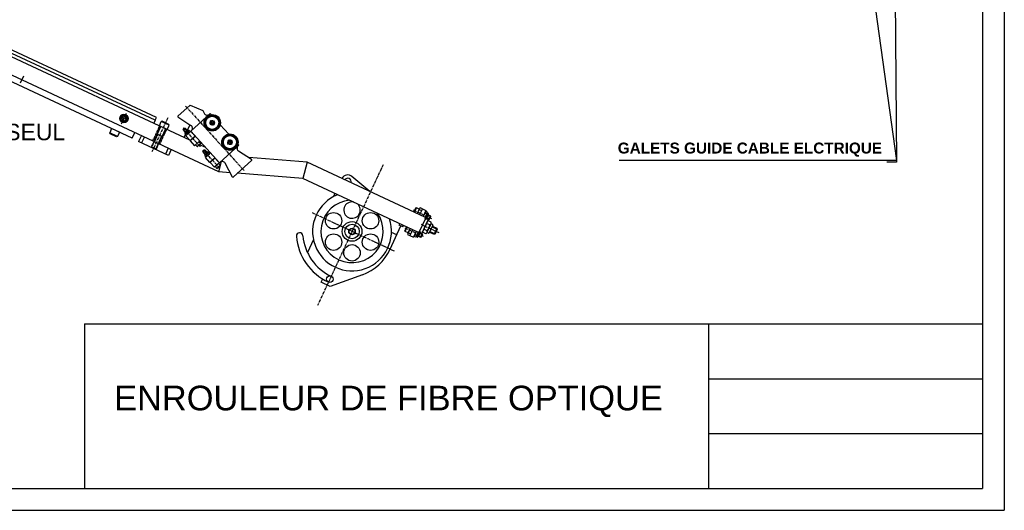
# Model space of a CAD drawing. Extents: x -321 to 3039, y 0 to 2376.
# Tile 11 of 25: x 1241 to 3039, y 0 to 895. Entities that reach past the tile are written whole.
import ezdxf

# ---------------------------------------------------------------- set-up
doc = ezdxf.new("R2010")
doc.units = 0
doc.header["$LTSCALE"] = 4
doc.header["$MEASUREMENT"] = 0
doc.linetypes.add('CENTER', pattern=[2, 1.25, -0.25, 0.25, -0.25])
doc.linetypes.add('HIDDEN', pattern=[0.375, 0.25, -0.125])
for name, color, linetype in [('0000PLEIN', 7, 'CONTINUOUS'), ('AXES', 5, 'CENTER'), ('CACHES', 5, 'HIDDEN'), ('FINS', 5, 'CONTINUOUS'), ('MERGE', 7, 'CONTINUOUS')]:
    doc.layers.add(name, color=color, linetype=linetype)
doc.styles.add('ROMANS', font='romans.shx')
doc.styles.add('STYLE2', font='ARIAL.TTF', dxfattribs={"height": 40})
doc.dimstyles.new('STANDARD5', dxfattribs={"dimscale": 5, "dimtxt": 3.5, "dimasz": 3.5, "dimexe": 1.75, "dimexo": 1.75, "dimgap": 1.75, "dimtad": 1, "dimtxsty": 'ROMANS', "dimcen": 8.75, "dimclrt": 4, "dimazin": 3, "dimtp": 0.005, "dimtm": 0.005, "dimtfac": 1, "dimtofl": 0, "dimtmove": 0, "dimatfit": 3, "dimtolj": 1})

msp = doc.modelspace()

# ---------------------------------------------------------------- linework, layer by layer
at = {"layer": '0000PLEIN', "linetype": 'CONTINUOUS'}
for p, q in [((1551.6, 675.4), (1207.4, 835.9)), ((1488.3, 711.5), (1217.7, 837.7)), ((1490.6, 716.4), (1219.5, 842.8)), ((1446.4, 678.8), (1131.2, 825.7)), ((1604.7, 617.5), (1166.4, 821.9)), ((1242.3, 780.1), (1248.2, 792.8)), ((1552.1, 739.1), (1529.8, 718.8)), ((1552.1, 739.1), (1575.3, 729.4)), ((1588.7, 723.8), (1553.6, 691.9)), ((1575.3, 729.4), (1578, 724.2)), ((1588.7, 723.8), (1590.4, 721.8)), ((1488.3, 711.5), (1485.8, 706)), ((1488.3, 711.5), (1490.6, 716.4)), ((1496, 701.5), (1499.6, 709.1)), ((1510.2, 694.9), (1496, 701.5)), ((1501.2, 709.7), (1499.6, 709.1)), ((1513.7, 702.6), (1499.6, 709.1)), ((1513.1, 704.1), (1501.2, 709.7)), ((1510.2, 694.9), (1513.7, 702.6)), ((1513.7, 702.6), (1513.1, 704.1)), ((1529.9, 717.6), (1553.7, 702.2)), ((1547.7, 694), (1552.1, 703.3)), ((1607.2, 703.4), (1622.7, 686.3)), ((1408.8, 696.3), (1405.3, 688.6)), ((1419.4, 682.1), (1405.3, 688.6)), ((1405.9, 687.1), (1405.3, 688.6)), ((1417.8, 681.5), (1405.9, 687.1)), ((1423, 689.7), (1408.8, 696.3)), ((1423, 689.7), (1419.4, 682.1)), ((1446.4, 678.8), (1451.2, 689.1)), ((1463.2, 683.7), (1458.2, 672.8)), ((1539.5, 694.9), (1542.2, 697.3)), ((1539.5, 694), (1543.1, 697.3)), ((1539.5, 694.9), (1539.5, 694)), ((1542.9, 690.3), (1539.5, 694)), ((1541.3, 680.2), (1543.8, 685.6)), ((1542.2, 697.3), (1543.1, 697.3)), ((1542.4, 689), (1543.3, 688)), ((1547, 693.9), (1542.5, 689.8)), ((1543, 687.2), (1542.9, 686.7)), ((1544.8, 684.5), (1542.9, 686.7)), ((1546.5, 693.5), (1543.1, 697.3)), ((1548.9, 692.7), (1543.5, 687.8)), ((1553.6, 691.9), (1544.3, 683.4)), ((1544.3, 683.4), (1552.4, 674.5)), ((1546.5, 686.3), (1544.8, 688.2)), ((1545.3, 684.6), (1544.8, 684.5)), ((1545.6, 684.6), (1551.9, 690.3)), ((1551.4, 689.9), (1546.1, 685)), ((1547.8, 693.9), (1548.7, 692.9)), ((1550.1, 689.5), (1548.4, 691.5)), ((1549.6, 693.1), (1550.1, 693.2)), ((1552, 691), (1550.1, 693.2)), ((1551.9, 690.6), (1552, 691)), ((1553.6, 691.9), (1606.1, 634.1)), ((1419.4, 682.1), (1417.8, 681.5)), ((1512.5, 647.5), (1458.2, 672.8)), ((1468.7, 681.2), (1463.6, 670.3)), ((1561.9, 682.8), (1552.3, 674.1)), ((1552.3, 674.1), (1560.4, 665.2)), ((1561.7, 683), (1552.4, 674.5)), ((1553, 674.7), (1552.7, 674.8)), ((1553, 674.7), (1552.7, 674.8)), ((1570, 673.9), (1560.4, 665.2)), ((1562, 666.6), (1564.8, 663.5)), ((1564.8, 663.5), (1571, 669.2)), ((1565.6, 663.5), (1571, 668.3)), ((1568.2, 672.3), (1571, 669.2)), ((1581.1, 661.6), (1569.5, 667)), ((1571, 669.2), (1571, 668.3)), ((1641.2, 666), (1606.1, 634.1)), ((1639.4, 667.9), (1641.2, 666)), ((1481.8, 661.8), (1481.4, 663)), ((1488.9, 658.5), (1481.8, 661.8)), ((1490.1, 659), (1488.9, 658.5)), ((1512.2, 660.9), (1507.1, 650)), ((1517.5, 658.2), (1512.5, 647.5)), ((1564.8, 663.5), (1565.6, 663.5)), ((1575.6, 655.1), (1578.3, 657.6)), ((1575.6, 654.3), (1579.2, 657.5)), ((1575.6, 655.1), (1575.6, 654.3)), ((1579, 650.5), (1575.6, 654.3)), ((1578.3, 657.6), (1579.2, 657.5)), ((1578.5, 649.2), (1579.4, 648.3)), ((1583.1, 654.2), (1578.6, 650.1)), ((1579.1, 647.4), (1579, 646.9)), ((1582.6, 653.7), (1579.2, 657.5)), ((1585, 653), (1579.6, 648.1)), ((1589.7, 652.1), (1580.2, 643.5)), ((1582.6, 646.5), (1580.9, 648.5)), ((1587.5, 650.1), (1582.2, 645.2)), ((1583.9, 654.1), (1584.8, 653.2)), ((1586.2, 649.8), (1584.5, 651.7)), ((1585.7, 653.3), (1586.2, 653.5)), ((1588.1, 651.3), (1586.2, 653.5)), ((1588, 650.8), (1588.1, 651.3)), ((1664.5, 639.9), (1640.6, 655.3)), ((1580.9, 644.8), (1579, 646.9)), ((1588.2, 634.6), (1580.2, 643.5)), ((1581.5, 644.9), (1580.9, 644.8)), ((1597.8, 643.2), (1588.3, 634.6)), ((1598, 643), (1588.7, 634.6)), ((1588.7, 634.6), (1596.7, 625.7)), ((1591.3, 637), (1591.1, 637.2)), ((1594.9, 640.2), (1594.7, 640.4)), ((1606.1, 634.1), (1596.7, 625.7)), ((1598.1, 626.9), (1604.3, 632.5)), ((1604.3, 632.5), (1607.1, 629.4)), ((1604.7, 617.5), (1609.7, 636.4)), ((1629.4, 608), (1616.3, 633.3)), ((1664.6, 638.7), (1630.6, 607.8)), ((1765.8, 635.1), (1659.2, 643.4)), ((1765.8, 635.1), (1758.1, 605.6)), ((1980.6, 534.9), (1765.8, 635.1)), ((1598.1, 626.9), (1600.9, 623.8)), ((1600.9, 623.8), (1607.1, 629.4)), ((1600.9, 623.8), (1601.7, 623.7)), ((1601.7, 623.7), (1607.1, 628.6)), ((1625.3, 615.9), (1604.7, 617.5)), ((1607.1, 629.4), (1607.1, 628.6)), ((1758.1, 605.6), (1638.4, 614.9)), ((1968, 507.7), (1758.1, 605.6)), ((1880.2, 581.7), (1847.8, 609)), ((1816.8, 578.2), (1814, 572.2)), ((1963.8, 551.3), (1960.5, 544.3)), ((1965.4, 551.9), (1961.6, 543.8)), ((1965.4, 551.9), (1963.8, 551.3)), ((1970.8, 549.4), (1965.4, 551.9)), ((1972.1, 552.1), (1967, 541.2)), ((1970.8, 549.4), (1967, 541.2)), ((1970.6, 548.8), (1974.9, 546.8)), ((1976.5, 550.1), (1971.4, 539.2)), ((1972.1, 552.1), (1976.5, 550.1)), ((1976.5, 550.1), (1983, 547)), ((1983, 547), (1977.9, 536.2)), ((1984.5, 540.2), (1981.2, 541.8)), ((1981.9, 533.4), (1985.7, 541.6)), ((1986, 543.4), (1982.7, 544.9)), ((1983.6, 531.2), (1987.9, 540.5)), ((1986, 542.3), (1986, 543.4)), ((1987.6, 541.3), (1986.4, 541.8)), ((1934.1, 520.2), (1935.3, 522.9)), ((1971.2, 508.9), (1981.8, 531.7)), ((1975.3, 504.9), (1987.5, 531.1)), ((1986.3, 528.7), (1976.4, 507.3)), ((1982.8, 530.9), (1981.7, 531.4)), ((1989.8, 520.5), (1983.9, 523.3)), ((1984.2, 532.6), (1988.3, 530.7)), ((1992.2, 522.7), (1984.7, 506.7)), ((1992.5, 525.8), (1986.3, 528.7)), ((1987.2, 539.1), (1991.3, 537.2)), ((1988.3, 530.7), (1991.3, 537.2)), ((1989.5, 531.1), (1988.3, 530.7)), ((1989.5, 531.1), (1991.7, 536)), ((1991.7, 536), (1991.3, 537.2)), ((1992.7, 523.3), (1992.5, 525.8)), ((1995, 521.6), (1993.4, 522.3)), ((1917.6, 476.3), (1937.3, 518.7)), ((1929.7, 502.4), (1919.9, 506.9)), ((1940.6, 517.2), (1934.1, 520.2)), ((1940.6, 517.2), (1941.9, 519.9)), ((1944.5, 510), (1947.8, 517.1)), ((1945.1, 508.4), (1944.5, 510)), ((1945.1, 508.4), (1948.9, 516.6)), ((1950.6, 505.9), (1945.1, 508.4)), ((1954.4, 514), (1949.3, 503.2)), ((1950.6, 505.9), (1954.4, 514)), ((1950.8, 506.4), (1955.2, 504.4)), ((1958.7, 512), (1953.6, 501.1)), ((1965.2, 509), (1960.2, 498.1)), ((1969.9, 507.7), (1966.1, 499.5)), ((1972.7, 507.8), (1968.3, 498.6)), ((1972.4, 508.6), (1971.3, 509.1)), ((1972, 506.5), (1976.1, 504.6)), ((1976.1, 504.6), (1973.1, 498)), ((1976.5, 503.4), (1976.1, 504.6)), ((1982.5, 504.5), (1976.4, 507.3)), ((1984.9, 509.9), (1978.9, 512.7)), ((1984.6, 505.9), (1982.5, 504.5)), ((1987.4, 505.3), (1985.8, 506)), ((1995.5, 520), (1988.9, 505.9)), ((1989.7, 507.5), (1997.9, 503.7)), ((1994.8, 518.4), (2002.9, 514.6)), ((2002.9, 514.6), (1997.9, 503.7)), ((1999.5, 504.3), (1997.9, 503.7)), ((2003.5, 513), (1999.5, 504.3)), ((2003.5, 513), (2002.9, 514.6)), ((1777.5, 493.9), (1766.5, 470.4)), ((1949.3, 503.2), (1953.6, 501.1)), ((1953.6, 501.1), (1960.2, 498.1)), ((1964.9, 498.2), (1961.6, 499.7)), ((1966.3, 501.3), (1963.1, 502.9)), ((1965.8, 498.8), (1964.9, 498.2)), ((1967.5, 498.3), (1966.4, 498.8)), ((1969, 499.9), (1973.1, 498)), ((1974.3, 498.5), (1973.1, 498)), ((1976.5, 503.4), (1974.3, 498.5)), ((1791.4, 415.9), (1794.3, 422)), ((1807.8, 408.3), (1791.4, 415.9)), ((1866.8, 429.7), (1807.8, 408.3))]:
    msp.add_line(p, q, dxfattribs=at)
msp.add_lwpolyline([(1431.1, 719), (1427.6, 716.6), (1428, 712.5), (1431.8, 710.7), (1435.2, 713.1), (1434.8, 717.2)], close=True, dxfattribs=at)
for centre, radius in [((1431.4, 714.9), 7.8), ((1431.4, 714.9), 7.2), ((1431.4, 714.9), 6.6), ((1431.4, 714.9), 4.92), ((1592.6, 707), 15), ((1592.6, 707), 13.8), ((1592.6, 707), 12), ((1592.6, 707), 2.4), ((1624.9, 671.5), 15), ((1624.9, 671.5), 13.8), ((1624.9, 671.5), 12), ((1624.9, 671.5), 2.4), ((1814.2, 528.2), 15), ((1881.7, 528.2), 15), ((1847.9, 508.7), 18), ((1847.9, 508.7), 13.2), ((1814.2, 489.2), 15), ((1847.9, 508.7), 6), ((1847.9, 508.7), 5.4), ((1881.7, 489.2), 15), ((1847.9, 469.7), 15), ((1807.4, 421.7), 6)]:
    msp.add_circle(centre, radius, dxfattribs=at)
for centre, radius, start, end in [((1583.3, 727), 6, 207.2472, 312.2472), ((1530.3, 718.2), 0.802, 132.2472, 237.2472), ((1550.5, 697.1), 6, 312.2472, 57.2472), ((1542.9, 689.4), 0.6, 132.2472, 222.2472), ((1544.5, 686.7), 1.52, 79.5882, 162.2472), ((1543.1, 687.8), 0.3, 321.7086, 42.2472), ((1549.7, 686.4), 5.2, 104.4514, 160.043), ((1545, 686.1), 1.52, 282.2472, 4.9062), ((1545.2, 691.3), 5.2, 284.4514, 340.043), ((1547.4, 693.5), 0.6, 42.2472, 132.2472), ((1549.9, 691.6), 1.52, 102.2472, 184.9062), ((1548.9, 693.1), 0.3, 222.2472, 302.7858), ((1550.4, 691), 1.52, 259.5882, 342.2472), ((1579, 649.6), 0.6, 132.2472, 222.2472), ((1580.6, 647), 1.52, 79.5882, 162.2472), ((1579.2, 648.1), 0.3, 321.7086, 42.2472), ((1585.8, 646.7), 5.2, 104.4514, 160.043), ((1581.4, 651.5), 5.2, 284.4514, 340.043), ((1583.5, 653.7), 0.6, 42.2472, 132.2472), ((1586, 651.9), 1.52, 102.2472, 184.9062), ((1585, 653.4), 0.3, 222.2472, 302.7858), ((1586.5, 651.3), 1.52, 259.5882, 342.2472), ((1643.8, 660.3), 6, 132.2472, 237.2472), ((1581.1, 646.4), 1.52, 282.2472, 4.9062), ((1611, 630.5), 6, 27.2472, 132.2472), ((1664, 639.3), 0.802, 312.2472, 57.2472), ((1840.1, 599.8), 12, 49.9666, 152.134), ((1630.1, 608.4), 0.802, 207.2472, 312.2472), ((1840.1, 599.8), 6, 340.7392, 149.2608), ((1847.9, 508.7), 72, 111.2378, 18.7622), ((1847.9, 508.7), 57, 94.1104, 35.8896), ((1847.9, 547.7), 15, 80.5066, 49.4934), ((1988.5, 534.5), 10.3, 135.3471, 170.8844), ((1983.9, 542.4), 2.8, 116.7868, 193.2132), ((1974.2, 541.2), 10.3, 316.0433, 354.6529), ((1983.2, 542.7), 2.8, 296.7868, 5), ((1986.6, 542.4), 0.6, 185, 245), ((1987.3, 540.7), 0.6, 335, 65), ((1979.6, 532.7), 2.4, 335, 65), ((1983, 531.5), 0.6, 245, 335), ((1988.4, 524.5), 4.21, 290.6541, 5), ((1993.9, 523.4), 1.2, 185, 245), ((1994.5, 520.5), 1.2, 335, 65), ((1752.3, 500.4), 6, 5, 185), ((1973.3, 501.9), 10.3, 138.0665, 174.6529), ((1959, 508.6), 10.3, 315.3471, 353.9567), ((1969, 509.9), 2.4, 245, 335), ((1972.1, 508.1), 0.6, 335, 65), ((1980.9, 508.5), 4.21, 305, 19.3459), ((1985.3, 504.9), 1.2, 65, 125), ((1974.8, 521.1), 15.1, 311.965, 358.035), ((1987.9, 506.4), 1.2, 245, 335), ((1847.9, 508.7), 102, 185, 245), ((1847.9, 508.7), 90, 185, 245), ((1964.3, 500.4), 2.8, 116.7868, 193.2132), ((1963.6, 500.7), 2.8, 305, 13.2132), ((1966.1, 498.3), 0.6, 65, 125), ((1967.8, 498.8), 0.6, 245, 335), ((1836, 514.3), 90, 290, 335)]:
    msp.add_arc(centre, radius, start, end, dxfattribs=at)
at = {"layer": 'AXES', "linetype": 'CENTER'}
for p, q in [((1543.9, 737.4), (1651.2, 619.3)), ((1427, 705.3), (1435.9, 724.4)), ((1437.9, 711.8), (1424.9, 717.9)), ((1511.3, 715.9), (1482.5, 654.1)), ((1588.5, 703.2), (1596.7, 710.8)), ((1588.8, 711.1), (1596.3, 702.9)), ((1539.5, 697.6), (1570.7, 663.2)), ((1620.7, 667.7), (1629, 675.2)), ((1621.1, 675.6), (1628.6, 667.3)), ((1606.1, 624.3), (1575.9, 657.6)), ((1904.5, 630), (1785.1, 373.9)), ((1925.2, 472.7), (1775.6, 542.5)), ((1959.5, 548), (1993.9, 532)), ((1944.3, 515.4), (1978.7, 499.4)), ((2007.2, 506), (1974.5, 521.2))]:
    msp.add_line(p, q, dxfattribs=at)
at = {"layer": 'CACHES', "linetype": 'HIDDEN'}
for p, q in [((1498.8, 700.3), (1481.4, 663)), ((1493, 685.7), (1481.8, 661.8)), ((1483.9, 674), (1496.5, 701.2)), ((1485.9, 673), (1498.6, 700.2)), ((1507.5, 696.2), (1490.1, 659)), ((1500.9, 682.1), (1492.2, 686.1)), ((1494.8, 668.9), (1507.5, 696.1)), ((1496.9, 667.9), (1509.6, 695.1)), ((1561.3, 682.6), (1553.2, 691.5)), ((1500, 682.4), (1488.9, 658.5)), ((1490.1, 659), (1481.4, 663)), ((1605.6, 633.7), (1597.6, 642.6))]:
    msp.add_line(p, q, dxfattribs=at)
for centre in [(1592.6, 707), (1624.9, 671.5)]:
    msp.add_circle(centre, 3.9, dxfattribs=at)
for centre in [(1592.6, 707), (1624.9, 671.5)]:
    msp.add_arc(centre, 3.6, 189.439, 150.9493, dxfattribs=at)
at = {"layer": 'FINS'}
for p, q in [((1543.4, 690.7), (1539.5, 694.9)), ((1546, 693.1), (1542.2, 697.3)), ((1579.5, 650.9), (1575.6, 655.1)), ((1582.1, 653.3), (1578.3, 657.6)), ((1984.6, 533.4), (1989.5, 531.1)), ((1986.9, 538.3), (1991.7, 536)), ((1971.6, 505.7), (1976.5, 503.4)), ((1990.2, 508.6), (1999.5, 504.3)), ((1994.3, 517.3), (2003.5, 513)), ((1969.4, 500.8), (1974.3, 498.5))]:
    msp.add_line(p, q, dxfattribs=at)
at = {"layer": 'MERGE'}
for p, q in [((3039.3, 2376), (3039.3, 0)), ((2999.3, 2336), (2999.3, 40)), ((1359.3, 340), (1359.3, 40)), ((1359.3, 340), (2999.3, 340)), ((2499.3, 340), (2499.3, 40)), ((2499.3, 240), (2999.3, 240)), ((2499.3, 140), (2999.3, 140)), ((-320.7, 0), (3039.3, 0))]:
    msp.add_line(p, q, dxfattribs=at)
at = {"layer": 'MERGE', "color": 7}
msp.add_line((-280.7, 40), (2999.3, 40), dxfattribs=at)

# ---------------------------------------------------------------- texts
at = {"layer": 'MERGE', "style": 'STYLE2'}
for s, height, p in [('VUE F DU BRAS 5 SEUL', 30, (846.6, 675.1)), ('ENROULEUR DE FIBRE OPTIQUE', 45, (1413.3, 182.3))]:
    msp.add_text(s, height=height, dxfattribs=at).set_placement(p)
at = {"layer": 'MERGE', "color": 4, "attachment_point": 6, "style": 'ROMANS'}
for s, insert, char_height in [('\\A1;', (2401.1, 888.3), 17.5), ('\\fArial|b1|i0|c0|p34;\\C256;GALETS GUIDE CABLE ELCTRIQUE', (2816, 658), 20), ('\\A1;', (2829.8, 649), 17.5), ('\\A1;', (2833.9, 644), 17.5), ('\\A1;', (2834.1, 644.7), 17.5), ('\\A1;', (2322.8, 578.8), 17.5)]:
    msp.add_mtext(s, dxfattribs=dict(at, insert=insert, char_height=char_height))

# ---------------------------------------------------------------- leaders
at = {"layer": 'MERGE'}
msp.add_leader([(2837.6, 1258.6), (2842.3, 635.3), (2824.8, 635.3)], dimstyle='STANDARD5', dxfattribs=at)
at = {"layer": 'MERGE', "annotation_type": 0, "has_hookline": 1, "hookline_direction": 1, "text_width": 480}
msp.add_leader([(2759, 1237), (2842.3, 638.1), (2824.8, 638.1)], dimstyle='STANDARD5', dxfattribs=at)

doc.saveas('drawing.dxf')
